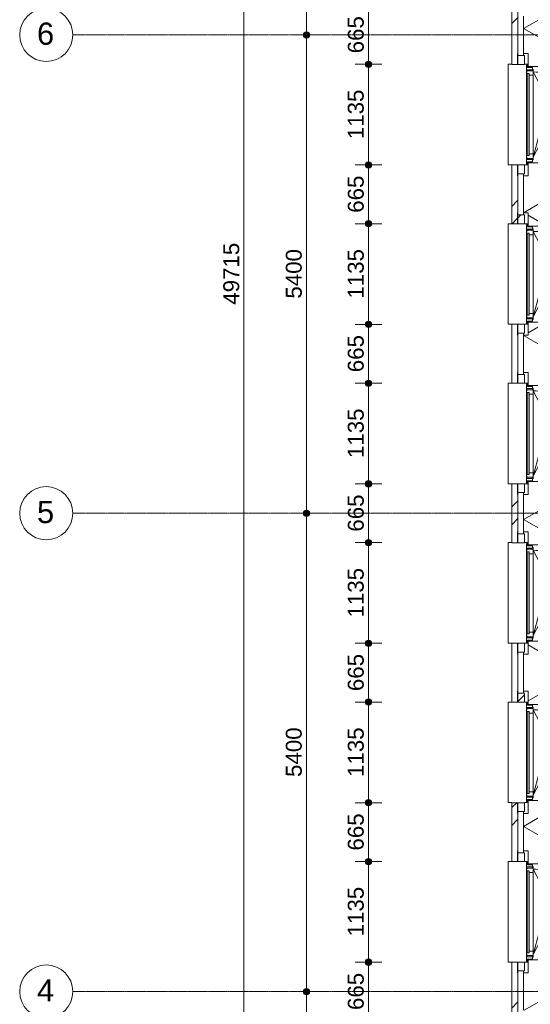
# Model space of a CAD drawing. Header units: millimetres. Extents: x -6115 to 78411, y -6358 to 59618.
# Tile 29 of 99: x -6115 to -348, y 16056 to 27172. Entities that reach past the tile are written whole.
import ezdxf

# ---------------------------------------------------------------- set-up
doc = ezdxf.new("R2010")
doc.units = ezdxf.units.MM
doc.linetypes.add('stramien', pattern=[22.225, 12.7, -3.175, 3.175, -3.175])
for name, color, linetype, lineweight in [('00_Algemeen', 7, 'Continuous', 35), ('00_Algemeen-100', 7, 'Continuous', 9), ('05_Bouwplaatsvoorzieningen', 7, 'Continuous', 9), ('22_Metselwerk', 7, 'Continuous', 9), ('30_Kozijnen-ramen-deuren', 7, 'Continuous', 9)]:
    doc.layers.add(name, color=color, linetype=linetype, lineweight=lineweight)
doc.styles.add('Arial', font='arial.ttf', dxfattribs={"height": 250})
doc.styles.add('Arial_1', font='arial.ttf', dxfattribs={"height": 180})
doc.dimstyles.new('00_AEE_maatvoering_1_8mm', dxfattribs={"dimscale": 304.8, "dimtxt": 183.646692, "dimasz": 0.918635, "dimexe": 0.492126, "dimexo": 0.0625, "dimgap": 0, "dimtad": 1, "dimdec": 0, "dimzin": 0, "dimdsep": 46, "dimtxsty": 'Arial_1', "dimblk1": 'DOTSMALL', "dimblk2": 'DOTSMALL', "dimsah": 1, "dimcen": 0.09, "dimdle": 0.492126, "dimazin": 0, "dimtfac": 1, "dimtdec": 4, "dimtix": 1, "dimtmove": 0, "dimatfit": 3, "dimfxl": 0.492126, "dimfxlon": 1, "dimtvp": 1, "dimtolj": 1, "dimtzin": 0, "dimarcsym": 2})
pattern_1 = [(45, (400, -3e-13), (-565.685, 565.685), []), (45, (600, -4e-13), (-565.685, 565.685), [])]

# ---------------------------------------------------------------- blocks, each defined once
blk = doc.blocks.new('31_AEE_kozijnen_KA1_CS77 - AEE_CS 77_Raam merk A1-6832846-02 tweede verdieping overzicht')
at = {"layer": '30_Kozijnen-ramen-deuren', "true_color": 0xcccccc}
blk.add_hatch(color=254, dxfattribs=at).paths.add_polyline_path([(-462.5, -231.3), (462.5, -231.3), (462.5, -207.3), (-462.5, -207.3)])
at = {"layer": '30_Kozijnen-ramen-deuren'}
for p, q in [((-481.5, -199.5), (-557.5, -199.5)), ((-557.5, -199.5), (-557.5, -212.3)), ((-557.5, -212.3), (-532.5, -212.3)), ((-532.5, -212.3), (-532.5, -267.5)), ((-506.5, -203.3), (-481.5, -203.3)), ((-506.5, -267.5), (-506.5, -203.3)), ((-494.5, -203.8), (-494.5, -272.5)), ((-476.5, -203.8), (-494.5, -203.8)), ((-481.5, -199.5), (-476.5, -199.5)), ((-481.5, -203.3), (-481.5, -199.5)), ((-476.5, -203.3), (-481.5, -203.3)), ((-443.5, -199.5), (-476.5, -199.5)), ((-476.5, -199.5), (-476.5, -203.8)), ((-462.5, -231.3), (-462.5, -207.3)), ((-462.5, -231.3), (-462.5, -207.3)), ((-462.5, -207.3), (462.5, -207.3)), ((443.5, -199.5), (-443.5, -199.5)), ((-443.5, -207.3), (-443.5, -199.5)), ((443.5, -199.5), (443.5, -207.3)), ((476.5, -199.5), (443.5, -199.5)), ((462.5, -207.3), (462.5, -231.3)), ((462.5, -231.3), (462.5, -207.3)), ((476.5, -199.5), (481.5, -199.5)), ((476.5, -203.8), (476.5, -199.5)), ((481.5, -203.3), (476.5, -203.3)), ((494.5, -203.8), (476.5, -203.8)), ((481.5, -199.5), (481.5, -203.3)), ((557.5, -199.5), (481.5, -199.5)), ((481.5, -203.3), (506.5, -203.3)), ((494.5, -272.5), (494.5, -203.8)), ((506.5, -203.3), (506.5, -267.5)), ((532.5, -267.5), (532.5, -212.3)), ((532.5, -212.3), (557.5, -212.3)), ((557.5, -212.3), (557.5, -199.5)), ((-532.5, -267.5), (-506.5, -267.5)), ((-494.5, -272.5), (-511.5, -272.5)), ((-511.5, -272.5), (-511.5, -276.5)), ((-511.5, -276.5), (-443.5, -276.5)), ((-494.5, -267.5), (-506.5, -267.5)), ((-481.5, -276.5), (0, -525.7)), ((-481.5, -276.5), (448.7, -525.7)), ((462.5, -231.3), (-462.5, -231.3)), ((-443.5, -276.5), (-443.5, -231.3)), ((443.5, -276.5), (-443.5, -276.5)), ((0, -525.7), (481.5, -276.5)), ((443.5, -231.3), (443.5, -276.5)), ((443.5, -276.5), (511.5, -276.5)), ((506.5, -267.5), (494.5, -267.5)), ((511.5, -272.5), (494.5, -272.5)), ((506.5, -267.5), (532.5, -267.5)), ((511.5, -276.5), (511.5, -272.5))]:
    blk.add_line(p, q, dxfattribs=at)
blk.add_arc((-481.5, -276.5), 963, 345, 360, dxfattribs=at)
blk = doc.blocks.new('21_AEE_WA_lekdorpel - 21_AEE_WA_lekdorpel-V195-02 tweede verdieping overzicht')
at = {"layer": '05_Bouwplaatsvoorzieningen'}
for p, q in [((-567, -35), (-567, 8)), ((-567, 8), (568, 8)), ((568, 8), (568, -35)), ((-567, -213), (-567, -177)), ((-567, -215), (-567, -213)), ((-532, -213), (-567, -213)), ((-532, -215), (-567, -215)), ((568, -213), (533, -213)), ((568, -215), (533, -215)), ((568, -177), (568, -213)), ((568, -213), (568, -215))]:
    blk.add_line(p, q, dxfattribs=at)
blk = doc.blocks.new('Grid - 3 mm-485849-02 tweede verdieping overzicht')
at = {"layer": '00_Algemeen', "lineweight": 9}
blk.add_circle((0, 0), 3, dxfattribs=at)
blk = doc.blocks.new('DIMBLOCK52-02 tweede verdieping overzicht')
at = {"layer": '00_Algemeen-100', "transparency": 16777216}
h = blk.add_hatch(color=256, dxfattribs=at)
edge = h.paths.add_edge_path()
edge.add_arc((-3582, 49157), 35, 0, 360)
h = blk.add_hatch(color=256, dxfattribs=at)
edge = h.paths.add_edge_path()
edge.add_arc((-3582, -557), 35, 0, 360)
for p, q in [((-3582, -707), (-3582, 49307)), ((-3582, 49157), (-3732, 49157)), ((-3582, 49157), (-3432, 49157)), ((-3582, -557), (-3732, -557)), ((-3582, -557), (-3432, -557))]:
    blk.add_line(p, q, dxfattribs=at)
for centre in [(-3582, 49157), (-3582, -557)]:
    blk.add_circle(centre, 35, dxfattribs=at)
at = {"layer": '00_Algemeen-100', "color": 0, "transparency": 16777216, "insert": (-3816, 23954), "char_height": 180, "width": 830.65, "attachment_point": 1, "rotation": 90, "line_spacing_factor": 0.941778, "style": 'Arial_1'}
blk.add_mtext('49715', dxfattribs=at)
blk = doc.blocks.new('_DotSmall')
at = {"color": 0, "linetype": 'ByBlock', "const_width": 0.5}
blk.add_lwpolyline([(-0.0625, 0, 1), (0.0625, 0, 1)], format="xyb", close=True, dxfattribs=at)
blk = doc.blocks.new('DIMBLOCK57-02 tweede verdieping overzicht')
at = {"layer": '00_Algemeen-100', "transparency": 16777216}
h = blk.add_hatch(color=256, dxfattribs=at)
edge = h.paths.add_edge_path()
edge.add_arc((-2876, 32400), 35, 0, 360)
h = blk.add_hatch(color=256, dxfattribs=at)
edge = h.paths.add_edge_path()
edge.add_arc((-2876, 27000), 35, 0, 360)
for p, q in [((-2876, 32400), (-3026, 32400)), ((-2876, 32400), (-2876, 27000)), ((-2876, 32400), (-2726, 32400)), ((-2876, 27000), (-3026, 27000)), ((-2876, 27000), (-2726, 27000))]:
    blk.add_line(p, q, dxfattribs=at)
for centre in [(-2876, 32400), (-2876, 27000)]:
    blk.add_circle(centre, 35, dxfattribs=at)
at = {"layer": '00_Algemeen-100', "color": 0, "transparency": 16777216, "insert": (-3110, 29423), "char_height": 180, "width": 664.52, "attachment_point": 1, "rotation": 90, "line_spacing_factor": 0.941778, "style": 'Arial_1'}
blk.add_mtext('5400', dxfattribs=at)
blk = doc.blocks.new('DIMBLOCK58-02 tweede verdieping overzicht')
at = {"layer": '00_Algemeen-100', "transparency": 16777216}
h = blk.add_hatch(color=256, dxfattribs=at)
edge = h.paths.add_edge_path()
edge.add_arc((-2876, 27000), 35, 0, 360)
h = blk.add_hatch(color=256, dxfattribs=at)
edge = h.paths.add_edge_path()
edge.add_arc((-2876, 21600), 35, 0, 360)
for p, q in [((-2876, 27000), (-3026, 27000)), ((-2876, 27000), (-2876, 21600)), ((-2876, 27000), (-2726, 27000)), ((-2876, 21600), (-3026, 21600)), ((-2876, 21600), (-2726, 21600))]:
    blk.add_line(p, q, dxfattribs=at)
for centre in [(-2876, 27000), (-2876, 21600)]:
    blk.add_circle(centre, 35, dxfattribs=at)
at = {"layer": '00_Algemeen-100', "color": 0, "transparency": 16777216, "insert": (-3110, 24023), "char_height": 180, "width": 664.52, "attachment_point": 1, "rotation": 90, "line_spacing_factor": 0.941778, "style": 'Arial_1'}
blk.add_mtext('5400', dxfattribs=at)
blk = doc.blocks.new('DIMBLOCK59-02 tweede verdieping overzicht')
at = {"layer": '00_Algemeen-100', "transparency": 16777216}
h = blk.add_hatch(color=256, dxfattribs=at)
edge = h.paths.add_edge_path()
edge.add_arc((-2876, 21600), 35, 0, 360)
h = blk.add_hatch(color=256, dxfattribs=at)
edge = h.paths.add_edge_path()
edge.add_arc((-2876, 16200), 35, 0, 360)
for p, q in [((-2876, 21600), (-3026, 21600)), ((-2876, 21600), (-2876, 16200)), ((-2876, 21600), (-2726, 21600)), ((-2876, 16200), (-3026, 16200)), ((-2876, 16200), (-2726, 16200))]:
    blk.add_line(p, q, dxfattribs=at)
for centre in [(-2876, 21600), (-2876, 16200)]:
    blk.add_circle(centre, 35, dxfattribs=at)
at = {"layer": '00_Algemeen-100', "color": 0, "transparency": 16777216, "insert": (-3110, 18623), "char_height": 180, "width": 664.52, "attachment_point": 1, "rotation": 90, "line_spacing_factor": 0.941778, "style": 'Arial_1'}
blk.add_mtext('5400', dxfattribs=at)
blk = doc.blocks.new('DIMBLOCK60-02 tweede verdieping overzicht')
at = {"layer": '00_Algemeen-100', "transparency": 16777216}
h = blk.add_hatch(color=256, dxfattribs=at)
edge = h.paths.add_edge_path()
edge.add_arc((-2876, 16200), 35, 0, 360)
h = blk.add_hatch(color=256, dxfattribs=at)
edge = h.paths.add_edge_path()
edge.add_arc((-2876, 10800), 35, 0, 360)
for p, q in [((-2876, 16200), (-3026, 16200)), ((-2876, 16200), (-2876, 10800)), ((-2876, 16200), (-2726, 16200)), ((-2876, 10800), (-3026, 10800)), ((-2876, 10800), (-2726, 10800))]:
    blk.add_line(p, q, dxfattribs=at)
for centre in [(-2876, 16200), (-2876, 10800)]:
    blk.add_circle(centre, 35, dxfattribs=at)
at = {"layer": '00_Algemeen-100', "color": 0, "transparency": 16777216, "insert": (-3110, 13223), "char_height": 180, "width": 664.52, "attachment_point": 1, "rotation": 90, "line_spacing_factor": 0.941778, "style": 'Arial_1'}
blk.add_mtext('5400', dxfattribs=at)
blk = doc.blocks.new('DIMBLOCK139-02 tweede verdieping overzicht')
at = {"layer": '00_Algemeen-100', "transparency": 16777216}
h = blk.add_hatch(color=256, dxfattribs=at)
edge = h.paths.add_edge_path()
edge.add_arc((-2176, 16532), 35, 0, 360)
h = blk.add_hatch(color=256, dxfattribs=at)
edge = h.paths.add_edge_path()
edge.add_arc((-2176, 15868), 35, 0, 360)
for p, q in [((-2176, 16532), (-2326, 16532)), ((-2176, 15868), (-2176, 16532)), ((-2176, 16532), (-2026, 16532)), ((-2176, 15868), (-2326, 15868)), ((-2176, 15868), (-2026, 15868))]:
    blk.add_line(p, q, dxfattribs=at)
for centre in [(-2176, 16532), (-2176, 15868)]:
    blk.add_circle(centre, 35, dxfattribs=at)
at = {"layer": '00_Algemeen-100', "color": 0, "transparency": 16777216, "insert": (-2410, 15992), "char_height": 180, "width": 498.39, "attachment_point": 1, "rotation": 90, "line_spacing_factor": 0.941778, "style": 'Arial_1'}
blk.add_mtext('665', dxfattribs=at)
blk = doc.blocks.new('DIMBLOCK140-02 tweede verdieping overzicht')
at = {"layer": '00_Algemeen-100', "transparency": 16777216}
h = blk.add_hatch(color=256, dxfattribs=at)
edge = h.paths.add_edge_path()
edge.add_arc((-2176, 17668), 35, 0, 360)
h = blk.add_hatch(color=256, dxfattribs=at)
edge = h.paths.add_edge_path()
edge.add_arc((-2176, 16532), 35, 0, 360)
for p, q in [((-2176, 17668), (-2326, 17668)), ((-2176, 16532), (-2176, 17668)), ((-2176, 17668), (-2026, 17668)), ((-2176, 16532), (-2326, 16532)), ((-2176, 16532), (-2026, 16532))]:
    blk.add_line(p, q, dxfattribs=at)
for centre in [(-2176, 17668), (-2176, 16532)]:
    blk.add_circle(centre, 35, dxfattribs=at)
at = {"layer": '00_Algemeen-100', "color": 0, "transparency": 16777216, "insert": (-2410, 16823), "char_height": 180, "width": 664.52, "attachment_point": 1, "rotation": 90, "line_spacing_factor": 0.941778, "style": 'Arial_1'}
blk.add_mtext('1135', dxfattribs=at)
blk = doc.blocks.new('DIMBLOCK141-02 tweede verdieping overzicht')
at = {"layer": '00_Algemeen-100', "transparency": 16777216}
h = blk.add_hatch(color=256, dxfattribs=at)
edge = h.paths.add_edge_path()
edge.add_arc((-2176, 18332), 35, 0, 360)
h = blk.add_hatch(color=256, dxfattribs=at)
edge = h.paths.add_edge_path()
edge.add_arc((-2176, 17668), 35, 0, 360)
for p, q in [((-2176, 18332), (-2326, 18332)), ((-2176, 17668), (-2176, 18332)), ((-2176, 18332), (-2026, 18332)), ((-2176, 17668), (-2326, 17668)), ((-2176, 17668), (-2026, 17668))]:
    blk.add_line(p, q, dxfattribs=at)
for centre in [(-2176, 18332), (-2176, 17668)]:
    blk.add_circle(centre, 35, dxfattribs=at)
at = {"layer": '00_Algemeen-100', "color": 0, "transparency": 16777216, "insert": (-2410, 17792), "char_height": 180, "width": 498.39, "attachment_point": 1, "rotation": 90, "line_spacing_factor": 0.941778, "style": 'Arial_1'}
blk.add_mtext('665', dxfattribs=at)
blk = doc.blocks.new('DIMBLOCK142-02 tweede verdieping overzicht')
at = {"layer": '00_Algemeen-100', "transparency": 16777216}
h = blk.add_hatch(color=256, dxfattribs=at)
edge = h.paths.add_edge_path()
edge.add_arc((-2176, 19468), 35, 0, 360)
h = blk.add_hatch(color=256, dxfattribs=at)
edge = h.paths.add_edge_path()
edge.add_arc((-2176, 18332), 35, 0, 360)
for p, q in [((-2176, 19468), (-2326, 19468)), ((-2176, 18332), (-2176, 19468)), ((-2176, 19468), (-2026, 19468)), ((-2176, 18332), (-2326, 18332)), ((-2176, 18332), (-2026, 18332))]:
    blk.add_line(p, q, dxfattribs=at)
for centre in [(-2176, 19468), (-2176, 18332)]:
    blk.add_circle(centre, 35, dxfattribs=at)
at = {"layer": '00_Algemeen-100', "color": 0, "transparency": 16777216, "insert": (-2410, 18623), "char_height": 180, "width": 664.52, "attachment_point": 1, "rotation": 90, "line_spacing_factor": 0.941778, "style": 'Arial_1'}
blk.add_mtext('1135', dxfattribs=at)
blk = doc.blocks.new('DIMBLOCK143-02 tweede verdieping overzicht')
at = {"layer": '00_Algemeen-100', "transparency": 16777216}
h = blk.add_hatch(color=256, dxfattribs=at)
edge = h.paths.add_edge_path()
edge.add_arc((-2176, 20132), 35, 0, 360)
h = blk.add_hatch(color=256, dxfattribs=at)
edge = h.paths.add_edge_path()
edge.add_arc((-2176, 19468), 35, 0, 360)
for p, q in [((-2176, 20132), (-2326, 20132)), ((-2176, 19468), (-2176, 20132)), ((-2176, 20132), (-2026, 20132)), ((-2176, 19468), (-2326, 19468)), ((-2176, 19468), (-2026, 19468))]:
    blk.add_line(p, q, dxfattribs=at)
for centre in [(-2176, 20132), (-2176, 19468)]:
    blk.add_circle(centre, 35, dxfattribs=at)
at = {"layer": '00_Algemeen-100', "color": 0, "transparency": 16777216, "insert": (-2410, 19592), "char_height": 180, "width": 498.39, "attachment_point": 1, "rotation": 90, "line_spacing_factor": 0.941778, "style": 'Arial_1'}
blk.add_mtext('665', dxfattribs=at)
blk = doc.blocks.new('DIMBLOCK144-02 tweede verdieping overzicht')
at = {"layer": '00_Algemeen-100', "transparency": 16777216}
h = blk.add_hatch(color=256, dxfattribs=at)
edge = h.paths.add_edge_path()
edge.add_arc((-2176, 21268), 35, 0, 360)
h = blk.add_hatch(color=256, dxfattribs=at)
edge = h.paths.add_edge_path()
edge.add_arc((-2176, 20132), 35, 0, 360)
for p, q in [((-2176, 21268), (-2326, 21268)), ((-2176, 20132), (-2176, 21268)), ((-2176, 21268), (-2026, 21268)), ((-2176, 20132), (-2326, 20132)), ((-2176, 20132), (-2026, 20132))]:
    blk.add_line(p, q, dxfattribs=at)
for centre in [(-2176, 21268), (-2176, 20132)]:
    blk.add_circle(centre, 35, dxfattribs=at)
at = {"layer": '00_Algemeen-100', "color": 0, "transparency": 16777216, "insert": (-2410, 20423), "char_height": 180, "width": 664.52, "attachment_point": 1, "rotation": 90, "line_spacing_factor": 0.941778, "style": 'Arial_1'}
blk.add_mtext('1135', dxfattribs=at)
blk = doc.blocks.new('DIMBLOCK145-02 tweede verdieping overzicht')
at = {"layer": '00_Algemeen-100', "transparency": 16777216}
h = blk.add_hatch(color=256, dxfattribs=at)
edge = h.paths.add_edge_path()
edge.add_arc((-2176, 21932), 35, 0, 360)
h = blk.add_hatch(color=256, dxfattribs=at)
edge = h.paths.add_edge_path()
edge.add_arc((-2176, 21268), 35, 0, 360)
for p, q in [((-2176, 21932), (-2326, 21932)), ((-2176, 21268), (-2176, 21932)), ((-2176, 21932), (-2026, 21932)), ((-2176, 21268), (-2326, 21268)), ((-2176, 21268), (-2026, 21268))]:
    blk.add_line(p, q, dxfattribs=at)
for centre in [(-2176, 21932), (-2176, 21268)]:
    blk.add_circle(centre, 35, dxfattribs=at)
at = {"layer": '00_Algemeen-100', "color": 0, "transparency": 16777216, "insert": (-2410, 21392), "char_height": 180, "width": 498.39, "attachment_point": 1, "rotation": 90, "line_spacing_factor": 0.941778, "style": 'Arial_1'}
blk.add_mtext('665', dxfattribs=at)
blk = doc.blocks.new('DIMBLOCK146-02 tweede verdieping overzicht')
at = {"layer": '00_Algemeen-100', "transparency": 16777216}
h = blk.add_hatch(color=256, dxfattribs=at)
edge = h.paths.add_edge_path()
edge.add_arc((-2176, 23068), 35, 0, 360)
h = blk.add_hatch(color=256, dxfattribs=at)
edge = h.paths.add_edge_path()
edge.add_arc((-2176, 21932), 35, 0, 360)
for p, q in [((-2176, 23068), (-2326, 23068)), ((-2176, 21932), (-2176, 23068)), ((-2176, 23068), (-2026, 23068)), ((-2176, 21932), (-2326, 21932)), ((-2176, 21932), (-2026, 21932))]:
    blk.add_line(p, q, dxfattribs=at)
for centre in [(-2176, 23068), (-2176, 21932)]:
    blk.add_circle(centre, 35, dxfattribs=at)
at = {"layer": '00_Algemeen-100', "color": 0, "transparency": 16777216, "insert": (-2410, 22223), "char_height": 180, "width": 664.52, "attachment_point": 1, "rotation": 90, "line_spacing_factor": 0.941778, "style": 'Arial_1'}
blk.add_mtext('1135', dxfattribs=at)
blk = doc.blocks.new('DIMBLOCK147-02 tweede verdieping overzicht')
at = {"layer": '00_Algemeen-100', "transparency": 16777216}
h = blk.add_hatch(color=256, dxfattribs=at)
edge = h.paths.add_edge_path()
edge.add_arc((-2176, 23732), 35, 0, 360)
h = blk.add_hatch(color=256, dxfattribs=at)
edge = h.paths.add_edge_path()
edge.add_arc((-2176, 23068), 35, 0, 360)
for p, q in [((-2176, 23732), (-2326, 23732)), ((-2176, 23068), (-2176, 23732)), ((-2176, 23732), (-2026, 23732)), ((-2176, 23068), (-2326, 23068)), ((-2176, 23068), (-2026, 23068))]:
    blk.add_line(p, q, dxfattribs=at)
for centre in [(-2176, 23732), (-2176, 23068)]:
    blk.add_circle(centre, 35, dxfattribs=at)
at = {"layer": '00_Algemeen-100', "color": 0, "transparency": 16777216, "insert": (-2410, 23192), "char_height": 180, "width": 498.39, "attachment_point": 1, "rotation": 90, "line_spacing_factor": 0.941778, "style": 'Arial_1'}
blk.add_mtext('665', dxfattribs=at)
blk = doc.blocks.new('DIMBLOCK148-02 tweede verdieping overzicht')
at = {"layer": '00_Algemeen-100', "transparency": 16777216}
h = blk.add_hatch(color=256, dxfattribs=at)
edge = h.paths.add_edge_path()
edge.add_arc((-2176, 24868), 35, 0, 360)
h = blk.add_hatch(color=256, dxfattribs=at)
edge = h.paths.add_edge_path()
edge.add_arc((-2176, 23732), 35, 0, 360)
for p, q in [((-2176, 24868), (-2326, 24868)), ((-2176, 23732), (-2176, 24868)), ((-2176, 24868), (-2026, 24868)), ((-2176, 23732), (-2326, 23732)), ((-2176, 23732), (-2026, 23732))]:
    blk.add_line(p, q, dxfattribs=at)
for centre in [(-2176, 24868), (-2176, 23732)]:
    blk.add_circle(centre, 35, dxfattribs=at)
at = {"layer": '00_Algemeen-100', "color": 0, "transparency": 16777216, "insert": (-2410, 24023), "char_height": 180, "width": 664.52, "attachment_point": 1, "rotation": 90, "line_spacing_factor": 0.941778, "style": 'Arial_1'}
blk.add_mtext('1135', dxfattribs=at)
blk = doc.blocks.new('DIMBLOCK149-02 tweede verdieping overzicht')
at = {"layer": '00_Algemeen-100', "transparency": 16777216}
h = blk.add_hatch(color=256, dxfattribs=at)
edge = h.paths.add_edge_path()
edge.add_arc((-2176, 25532), 35, 0, 360)
h = blk.add_hatch(color=256, dxfattribs=at)
edge = h.paths.add_edge_path()
edge.add_arc((-2176, 24868), 35, 0, 360)
for p, q in [((-2176, 25532), (-2326, 25532)), ((-2176, 24868), (-2176, 25532)), ((-2176, 25532), (-2026, 25532)), ((-2176, 24868), (-2326, 24868)), ((-2176, 24868), (-2026, 24868))]:
    blk.add_line(p, q, dxfattribs=at)
for centre in [(-2176, 25532), (-2176, 24868)]:
    blk.add_circle(centre, 35, dxfattribs=at)
at = {"layer": '00_Algemeen-100', "color": 0, "transparency": 16777216, "insert": (-2410, 24992), "char_height": 180, "width": 498.39, "attachment_point": 1, "rotation": 90, "line_spacing_factor": 0.941778, "style": 'Arial_1'}
blk.add_mtext('665', dxfattribs=at)
blk = doc.blocks.new('DIMBLOCK150-02 tweede verdieping overzicht')
at = {"layer": '00_Algemeen-100', "transparency": 16777216}
h = blk.add_hatch(color=256, dxfattribs=at)
edge = h.paths.add_edge_path()
edge.add_arc((-2176, 26668), 35, 0, 360)
h = blk.add_hatch(color=256, dxfattribs=at)
edge = h.paths.add_edge_path()
edge.add_arc((-2176, 25532), 35, 0, 360)
for p, q in [((-2176, 26668), (-2326, 26668)), ((-2176, 25532), (-2176, 26668)), ((-2176, 26668), (-2026, 26668)), ((-2176, 25532), (-2326, 25532)), ((-2176, 25532), (-2026, 25532))]:
    blk.add_line(p, q, dxfattribs=at)
for centre in [(-2176, 26668), (-2176, 25532)]:
    blk.add_circle(centre, 35, dxfattribs=at)
at = {"layer": '00_Algemeen-100', "color": 0, "transparency": 16777216, "insert": (-2410, 25823), "char_height": 180, "width": 664.52, "attachment_point": 1, "rotation": 90, "line_spacing_factor": 0.941778, "style": 'Arial_1'}
blk.add_mtext('1135', dxfattribs=at)
blk = doc.blocks.new('DIMBLOCK151-02 tweede verdieping overzicht')
at = {"layer": '00_Algemeen-100', "transparency": 16777216}
h = blk.add_hatch(color=256, dxfattribs=at)
edge = h.paths.add_edge_path()
edge.add_arc((-2176, 27332), 35, 0, 360)
h = blk.add_hatch(color=256, dxfattribs=at)
edge = h.paths.add_edge_path()
edge.add_arc((-2176, 26668), 35, 0, 360)
for p, q in [((-2176, 27332), (-2326, 27332)), ((-2176, 26668), (-2176, 27332)), ((-2176, 27332), (-2026, 27332)), ((-2176, 26668), (-2326, 26668)), ((-2176, 26668), (-2026, 26668))]:
    blk.add_line(p, q, dxfattribs=at)
for centre in [(-2176, 27332), (-2176, 26668)]:
    blk.add_circle(centre, 35, dxfattribs=at)
at = {"layer": '00_Algemeen-100', "color": 0, "transparency": 16777216, "insert": (-2410, 26792), "char_height": 180, "width": 498.39, "attachment_point": 1, "rotation": 90, "line_spacing_factor": 0.941778, "style": 'Arial_1'}
blk.add_mtext('665', dxfattribs=at)

msp = doc.modelspace()

# ---------------------------------------------------------------- hatches: boundary and pattern name
at = {"layer": '22_Metselwerk'}
h = msp.add_hatch(dxfattribs=at)
h.set_pattern_fill('FP_173', color=256, angle=45, style=0, pattern_type=2)
h.set_pattern_definition(pattern_1)
h.paths.add_polyline_path([(-557, -557.5), (-491, -557.5), (-491.5, 332.5), (-557, 332.5), (-557, -51.7)])
h.paths.add_polyline_path([(-491.5, 1467.5), (-491.5, 2132.5), (-557, 2132.5), (-557, 1467.5)])
h.paths.add_polyline_path([(-557, 3267.5), (-491.5, 3267.5), (-491.5, 3932.5), (-557, 3932.5), (-557, 3275.8)])
h.paths.add_polyline_path([(-491.5, 5067.5), (-491.5, 5732.5), (-557, 5732.5), (-557, 5067.5)])
h.paths.add_polyline_path([(-491.5, 6867.5), (-491.5, 7532.5), (-557, 7532.5), (-557, 6867.5)])
h.paths.add_polyline_path([(-491.5, 8667.5), (-491.5, 9332.5), (-557, 9332.5), (-557, 8667.5)])
h.paths.add_polyline_path([(-557, 10467.5), (-491.5, 10467.5), (-491.5, 11132.5), (-557, 11132.5), (-557, 10485.4)])
h.paths.add_polyline_path([(-491.5, 12267.5), (-491.5, 12932.5), (-557, 12932.5), (-557, 12267.5)])
h.paths.add_polyline_path([(-491.5, 14067.5), (-491.5, 14732.5), (-557, 14732.5), (-557, 14067.5)])
h.paths.add_polyline_path([(-491.5, 15867.5), (-491.5, 16532.5), (-557, 16532.5), (-557, 15867.5)])
h.paths.add_polyline_path([(-557, 17667.5), (-491.5, 17667.5), (-491.5, 18332.5), (-557, 18332.5), (-557, 17695)])
h.paths.add_polyline_path([(-491.5, 19467.5), (-491.5, 20132.5), (-557, 20132.5), (-557, 19467.5)])
h.paths.add_polyline_path([(-491.5, 21267.5), (-491.5, 21932.5), (-557, 21932.5), (-557, 21267.5)])
h.paths.add_polyline_path([(-491.5, 23067.5), (-491.5, 23732.5), (-557, 23732.5), (-557, 23067.5)])
h.paths.add_polyline_path([(-491.5, 24867.5), (-491.5, 25532.5), (-557, 25532.5), (-557, 24867.5)])
h.paths.add_polyline_path([(-557, 26667.5), (-491.5, 26667.5), (-491.5, 27332.5), (-557, 27332.5), (-557, 27123)])
h.paths.add_polyline_path([(-557, 28467.5), (-491.5, 28467.5), (-491.5, 29132.5), (-557, 29132.5), (-557, 28786.7)])
h.paths.add_polyline_path([(-557, 30267.5), (-491.5, 30267.5), (-491.5, 30932.5), (-557, 30932.5), (-557, 30450.5)])
h.paths.add_polyline_path([(-491.5, 32067.5), (-491.5, 32732.5), (-557, 32732.5), (-557, 32067.5)])
h.paths.add_polyline_path([(-491.5, 33867.5), (-491.5, 34532.5), (-557, 34532.5), (-557, 33867.5)])
h.paths.add_polyline_path([(-491.5, 35667.5), (-491.5, 36332.5), (-557, 36332.5), (-557, 35667.5)])
h.paths.add_polyline_path([(-557, 37467.5), (-491.5, 37467.5), (-491.5, 38132.5), (-557, 38132.5), (-557, 37660.1)])
h.paths.add_polyline_path([(-491.5, 39267.5), (-491.5, 39932.5), (-557, 39932.5), (-557, 39267.5)])
h.paths.add_polyline_path([(-557, 41067.5), (-491.5, 41067.5), (-491.5, 41732.5), (-557, 41732.5), (-557, 41542.2)])
h.paths.add_polyline_path([(-557, 42867.5), (-491.5, 42867.5), (-491.5, 43532.5), (-557, 43532.5), (-557, 43205.9)])
h.paths.add_polyline_path([(-491.5, 44667.5), (-491.5, 45332.5), (-557, 45332.5), (-557, 44667.5)])
h.paths.add_polyline_path([(-491.5, 46467.5), (-491.5, 47132.5), (-557, 47132.5), (-557, 46467.5)])
h.paths.add_polyline_path([(-557, 48267.5), (-491.5, 48267.5), (-491, 49157), (-557, 49157), (-557, 48751.8)])
h = msp.add_hatch(dxfattribs=at)
h.set_pattern_fill('FP_172', color=256, angle=60, style=0, pattern_type=2)
h.set_pattern_definition([(330, (-424.5, 24300), (300, 519.615), []), (30, (-424.5, 24300), (-300, 519.615), [])])
h.paths.add_polyline_path([(-154.5, -424.5), (-154.5, -220), (-220, -220), (-220, 220), (-154.5, 220), (-154.5, 357.5), (-372.5, 357.5), (-372.5, 210), (-424.5, 210), (-424.5, -424.5)])
h.paths.add_polyline_path([(-372.5, 1442.5), (-154.5, 1442.5), (-154.5, 2157.5), (-372.5, 2157.5), (-372.5, 2010), (-424.5, 2010), (-424.5, 1590), (-372.5, 1590)])
h.paths.add_polyline_path([(-154.5, 3242.5), (-154.5, 3957.5), (-372.5, 3957.5), (-372.5, 3810), (-424.5, 3810), (-424.5, 3390), (-372.5, 3390), (-372.5, 3242.5)])
h.paths.add_polyline_path([(-154.5, 5042.5), (-154.5, 5180), (-220, 5180), (-220, 5620), (-154.5, 5620), (-154.5, 5757.5), (-372.5, 5757.5), (-372.5, 5610), (-424.5, 5610), (-424.5, 5190), (-372.5, 5190), (-372.5, 5042.5), (-263.3, 5042.5)])
h.paths.add_polyline_path([(-154.5, 6842.5), (-154.5, 7557.5), (-372.5, 7557.5), (-372.5, 7410), (-424.5, 7410), (-424.5, 6990), (-372.5, 6990), (-372.5, 6842.5), (-263.3, 6842.5)])
h.paths.add_polyline_path([(-372.5, 8642.5), (-154.5, 8642.5), (-154.5, 9357.5), (-372.5, 9357.5), (-372.5, 9210), (-424.5, 9210), (-424.5, 8790), (-372.5, 8790)])
h.paths.add_polyline_path([(-154.5, 10442.5), (-154.5, 10580), (-220, 10580), (-220, 11020), (-154.5, 11020), (-154.5, 11157.5), (-372.5, 11157.5), (-372.5, 11010), (-424.5, 11010), (-424.5, 10590), (-372.5, 10590), (-372.5, 10442.5)])
h.paths.add_polyline_path([(-372.5, 12242.5), (-154.5, 12242.5), (-154.5, 12957.5), (-372.5, 12957.5), (-372.5, 12810), (-424.5, 12810), (-424.5, 12390), (-372.5, 12390)])
h.paths.add_polyline_path([(-372.5, 14042.5), (-154.5, 14042.5), (-154.5, 14757.5), (-372.5, 14757.5), (-372.5, 14610), (-424.5, 14610), (-424.5, 14190), (-372.5, 14190)])
h.paths.add_polyline_path([(-154.5, 15842.5), (-154.5, 15980), (-220, 15980), (-220, 16420), (-154.5, 16420), (-154.5, 16557.5), (-372.5, 16557.5), (-372.5, 16410), (-424.5, 16410), (-424.5, 15990), (-372.5, 15990), (-372.5, 15842.5), (-263.3, 15842.5)])
h.paths.add_polyline_path([(-154.5, 17642.5), (-154.5, 18357.5), (-372.5, 18357.5), (-372.5, 18210), (-424.5, 18210), (-424.5, 17790), (-372.5, 17790), (-372.5, 17642.5)])
h.paths.add_polyline_path([(-154.5, 19442.5), (-154.5, 20157.5), (-372.5, 20157.5), (-372.5, 20010), (-424.5, 20010), (-424.5, 19590), (-372.5, 19590), (-372.5, 19442.5)])
h.paths.add_polyline_path([(-372.5, 21242.5), (-154.5, 21242.5), (-154.5, 21380), (-220, 21380), (-220, 21820), (-154.5, 21820), (-154.5, 21957.5), (-372.5, 21957.5), (-372.5, 21810), (-424.5, 21810), (-424.5, 21390), (-372.5, 21390)])
h.paths.add_polyline_path([(-154.5, 23042.5), (-154.5, 23757.5), (-372.5, 23757.5), (-372.5, 23610), (-424.5, 23610), (-424.5, 23190), (-372.5, 23190), (-372.5, 23042.5), (-263.3, 23042.5)])
h.paths.add_polyline_path([(-154.5, 24842.5), (-154.5, 25557.5), (-372.5, 25557.5), (-372.5, 25410), (-424.5, 25410), (-424.5, 24990), (-372.5, 24990), (-372.5, 24842.5)])
h.paths.add_polyline_path([(-372.5, 26642.5), (-154.5, 26642.5), (-154.5, 26780), (-220, 26780), (-220, 27220), (-154.5, 27220), (-154.5, 27357.5), (-372.5, 27357.5), (-372.5, 27210), (-424.5, 27210), (-424.5, 26790), (-372.5, 26790)])
h.paths.add_polyline_path([(-372.5, 28442.5), (-154.5, 28442.5), (-154.5, 29157.5), (-372.5, 29157.5), (-372.5, 29010), (-424.5, 29010), (-424.5, 28590), (-372.5, 28590)])
h.paths.add_polyline_path([(-372.5, 30242.5), (-154.5, 30242.5), (-154.5, 30957.5), (-372.5, 30957.5), (-372.5, 30810), (-424.5, 30810), (-424.5, 30390), (-372.5, 30390)])
h.paths.add_polyline_path([(-154.5, 32042.5), (-154.5, 32180), (-220, 32180), (-220, 32620), (-154.5, 32620), (-154.5, 32757.5), (-372.5, 32757.5), (-372.5, 32610), (-424.5, 32610), (-424.5, 32190), (-372.5, 32190), (-372.5, 32042.5)])
h.paths.add_polyline_path([(-372.5, 33842.5), (-154.5, 33842.5), (-154.5, 34557.5), (-372.5, 34557.5), (-372.5, 34410), (-424.5, 34410), (-424.5, 33990), (-372.5, 33990)])
h.paths.add_polyline_path([(-154.5, 35642.5), (-154.5, 36357.5), (-372.5, 36357.5), (-372.5, 36210), (-424.5, 36210), (-424.5, 35790), (-372.5, 35790), (-372.5, 35642.5), (-263.3, 35642.5)])
h.paths.add_polyline_path([(-372.5, 37442.5), (-154.5, 37442.5), (-154.5, 37580), (-220, 37580), (-220, 38020), (-154.5, 38020), (-154.5, 38157.5), (-372.5, 38157.5), (-372.5, 38010), (-424.5, 38010), (-424.5, 37590), (-372.5, 37590)])
h.paths.add_polyline_path([(-154.5, 39242.5), (-154.5, 39957.5), (-372.5, 39957.5), (-372.5, 39810), (-424.5, 39810), (-424.5, 39390), (-372.5, 39390), (-372.5, 39242.5)])
h.paths.add_polyline_path([(-372.5, 41042.5), (-154.5, 41042.5), (-154.5, 41757.5), (-372.5, 41757.5), (-372.5, 41610), (-424.5, 41610), (-424.5, 41190), (-372.5, 41190)])
h.paths.add_polyline_path([(-154.5, 42842.5), (-154.5, 42980), (-220, 42980), (-220, 43420), (-154.5, 43420), (-154.5, 43557.5), (-372.5, 43557.5), (-372.5, 43410), (-424.5, 43410), (-424.5, 42990), (-372.5, 42990), (-372.5, 42842.5), (-263.3, 42842.5)])
h.paths.add_polyline_path([(-372.5, 44642.5), (-154.5, 44642.5), (-154.5, 45357.5), (-372.5, 45357.5), (-372.5, 45210), (-424.5, 45210), (-424.5, 44790), (-372.5, 44790)])
h.paths.add_polyline_path([(-372.5, 46442.5), (-154.5, 46442.5), (-154.5, 47157.5), (-372.5, 47157.5), (-372.5, 47010), (-424.5, 47010), (-424.5, 46590), (-372.5, 46590), (-372.5, 46533.4)])
h.paths.add_polyline_path([(-372.5, 48242.5), (-154.5, 48242.5), (-154.5, 48380), (-220, 48380), (-220, 48820), (-154.5, 48820), (-154.5, 49024.5), (-424.5, 49024.5), (-424.5, 48390), (-372.5, 48390)])
h = msp.add_hatch(dxfattribs=at)
h.set_pattern_fill('FP_173', color=256, angle=45, style=0, pattern_type=2)
h.set_pattern_definition(pattern_1)
h.paths.add_polyline_path([(-415, 24867.5), (-415, 24967.5), (-491, 24967.5), (-491, 24867.5)])
h = msp.add_hatch(dxfattribs=at)
h.set_pattern_fill('FP_173', color=256, angle=45, style=0, pattern_type=2)
h.set_pattern_definition(pattern_1)
h.paths.add_polyline_path([(-415, 19467.5), (-415, 19567.5), (-491, 19567.5), (-491, 19467.5)])

# ---------------------------------------------------------------- linework, layer by layer
at = {"layer": '00_Algemeen', "color": 150, "linetype": 'stramien', "lineweight": 9, "true_color": 0x0080ff}
for p, q in [((77811.4, 27000), (-5515.3, 27000)), ((77811.4, 21600), (-5515.3, 21600)), ((77811.4, 16200), (-5515.3, 16200))]:
    msp.add_line(p, q, dxfattribs=at)
at = {"layer": '22_Metselwerk'}
for p, q in [((-557, 27332.5), (-557, 26667.5)), ((-491, 26667.5), (-491, 27332.5)), ((-491.5, 26667.5), (-491.5, 26790)), ((-491.5, 26790), (-491, 26790)), ((-424.5, 26767.5), (-424.5, 26790)), ((-415, 26767.5), (-491, 26767.5)), ((-415, 26667.5), (-415, 26767.5)), ((-557, 26667.5), (-491.5, 26667.5)), ((-491, 26667.5), (-415, 26667.5)), ((-372.5, 26632.5), (-372.5, 26642.5)), ((-372.5, 25557.5), (-372.5, 25567.5)), ((-491.5, 25532.5), (-557, 25532.5)), ((-557, 25532.5), (-557, 24867.5)), ((-491.5, 25410), (-491.5, 25532.5)), ((-491, 24867.5), (-491, 25532.5)), ((-415, 25532.5), (-491, 25532.5)), ((-415, 25432.5), (-415, 25532.5)), ((-491, 25410), (-491.5, 25410)), ((-491, 25432.5), (-415, 25432.5)), ((-424.5, 25410), (-424.5, 25432.5)), ((-491.5, 24867.5), (-491.5, 24990)), ((-491.5, 24990), (-491, 24990)), ((-415, 24967.5), (-491, 24967.5)), ((-424.5, 24967.5), (-424.5, 24990)), ((-415, 24867.5), (-415, 24967.5)), ((-557, 24867.5), (-491.5, 24867.5)), ((-491, 24867.5), (-415, 24867.5)), ((-372.5, 24832.5), (-372.5, 24842.5)), ((-491.5, 23732.5), (-557, 23732.5)), ((-557, 23732.5), (-557, 23067.5)), ((-491.5, 23610), (-491.5, 23732.5)), ((-491, 23067.5), (-491, 23732.5)), ((-415, 23732.5), (-491, 23732.5)), ((-415, 23632.5), (-415, 23732.5)), ((-372.5, 23757.5), (-372.5, 23767.5)), ((-491, 23610), (-491.5, 23610)), ((-491, 23632.5), (-415, 23632.5)), ((-424.5, 23610), (-424.5, 23632.5)), ((-491.5, 23067.5), (-491.5, 23190)), ((-491.5, 23190), (-491, 23190)), ((-415, 23167.5), (-491, 23167.5)), ((-424.5, 23167.5), (-424.5, 23190)), ((-415, 23067.5), (-415, 23167.5)), ((-557, 23067.5), (-491.5, 23067.5)), ((-491, 23067.5), (-415, 23067.5)), ((-372.5, 23032.5), (-372.5, 23042.5)), ((-491.5, 21932.5), (-557, 21932.5)), ((-557, 21932.5), (-557, 21267.5)), ((-491.5, 21810), (-491.5, 21932.5)), ((-491, 21267.5), (-491, 21932.5)), ((-415, 21932.5), (-491, 21932.5)), ((-415, 21832.5), (-415, 21932.5)), ((-372.5, 21957.5), (-372.5, 21967.5)), ((-491, 21810), (-491.5, 21810)), ((-491, 21832.5), (-415, 21832.5)), ((-424.5, 21810), (-424.5, 21832.5)), ((-491.5, 21267.5), (-491.5, 21390)), ((-491.5, 21390), (-491, 21390)), ((-415, 21367.5), (-491, 21367.5)), ((-424.5, 21367.5), (-424.5, 21390)), ((-415, 21267.5), (-415, 21367.5)), ((-557, 21267.5), (-491.5, 21267.5)), ((-491, 21267.5), (-415, 21267.5)), ((-372.5, 21232.5), (-372.5, 21242.5)), ((-491.5, 20132.5), (-557, 20132.5)), ((-557, 20132.5), (-557, 19467.5)), ((-491.5, 20010), (-491.5, 20132.5)), ((-491, 19467.5), (-491, 20132.5)), ((-415, 20132.5), (-491, 20132.5)), ((-415, 20032.5), (-415, 20132.5)), ((-372.5, 20157.5), (-372.5, 20167.5)), ((-491, 20010), (-491.5, 20010)), ((-491, 20032.5), (-415, 20032.5)), ((-424.5, 20010), (-424.5, 20032.5)), ((-491.5, 19467.5), (-491.5, 19590)), ((-491.5, 19590), (-491, 19590)), ((-415, 19567.5), (-491, 19567.5)), ((-424.5, 19567.5), (-424.5, 19590)), ((-415, 19467.5), (-415, 19567.5)), ((-557, 19467.5), (-491.5, 19467.5)), ((-491, 19467.5), (-415, 19467.5)), ((-372.5, 19432.5), (-372.5, 19442.5)), ((-372.5, 18357.5), (-372.5, 18367.5)), ((-491.5, 18332.5), (-557, 18332.5)), ((-557, 18332.5), (-557, 17667.5)), ((-491.5, 18210), (-491.5, 18332.5)), ((-491, 17667.5), (-491, 18332.5)), ((-415, 18332.5), (-491, 18332.5)), ((-491, 18232.5), (-415, 18232.5)), ((-424.5, 18210), (-424.5, 18232.5)), ((-415, 18232.5), (-415, 18332.5)), ((-491, 18210), (-491.5, 18210)), ((-491.5, 17667.5), (-491.5, 17790)), ((-491.5, 17790), (-491, 17790)), ((-424.5, 17767.5), (-424.5, 17790)), ((-415, 17767.5), (-491, 17767.5)), ((-415, 17667.5), (-415, 17767.5)), ((-557, 17667.5), (-491.5, 17667.5)), ((-491, 17667.5), (-415, 17667.5)), ((-372.5, 17632.5), (-372.5, 17642.5)), ((-372.5, 16557.5), (-372.5, 16567.5)), ((-491.5, 16532.5), (-557, 16532.5)), ((-557, 16532.5), (-557, 15867.5)), ((-491.5, 16410), (-491.5, 16532.5)), ((-491, 15867.5), (-491, 16532.5)), ((-415, 16532.5), (-491, 16532.5)), ((-415, 16432.5), (-415, 16532.5)), ((-491, 16410), (-491.5, 16410)), ((-491, 16432.5), (-415, 16432.5)), ((-424.5, 16410), (-424.5, 16432.5))]:
    msp.add_line(p, q, dxfattribs=at)
at = {"layer": '22_Metselwerk', "lineweight": 18}
for p, q in [((-424.5, 27210), (-424.5, 26790)), ((-424.5, 26790), (-372.5, 26790)), ((-372.5, 26790), (-372.5, 26642.5)), ((-372.5, 26642.5), (-154.5, 26642.5)), ((-154.5, 25557.5), (-372.5, 25557.5)), ((-372.5, 25557.5), (-372.5, 25410)), ((-372.5, 25410), (-424.5, 25410)), ((-424.5, 25410), (-424.5, 24990)), ((-424.5, 24990), (-372.5, 24990)), ((-372.5, 24990), (-372.5, 24842.5)), ((-372.5, 24842.5), (-154.5, 24842.5)), ((-154.5, 23757.5), (-372.5, 23757.5)), ((-372.5, 23757.5), (-372.5, 23610)), ((-372.5, 23610), (-424.5, 23610)), ((-424.5, 23610), (-424.5, 23190)), ((-424.5, 23190), (-372.5, 23190)), ((-372.5, 23190), (-372.5, 23042.5)), ((-372.5, 23042.5), (-154.5, 23042.5)), ((-154.5, 21957.5), (-372.5, 21957.5)), ((-372.5, 21957.5), (-372.5, 21810)), ((-372.5, 21810), (-424.5, 21810)), ((-424.5, 21810), (-424.5, 21390)), ((-424.5, 21390), (-372.5, 21390)), ((-372.5, 21390), (-372.5, 21242.5)), ((-372.5, 21242.5), (-154.5, 21242.5)), ((-154.5, 20157.5), (-372.5, 20157.5)), ((-372.5, 20157.5), (-372.5, 20010)), ((-372.5, 20010), (-424.5, 20010)), ((-424.5, 20010), (-424.5, 19590)), ((-424.5, 19590), (-372.5, 19590)), ((-372.5, 19590), (-372.5, 19442.5)), ((-372.5, 19442.5), (-154.5, 19442.5)), ((-154.5, 18357.5), (-372.5, 18357.5)), ((-372.5, 18357.5), (-372.5, 18210)), ((-372.5, 18210), (-424.5, 18210)), ((-424.5, 18210), (-424.5, 17790)), ((-424.5, 17790), (-372.5, 17790)), ((-372.5, 17790), (-372.5, 17642.5)), ((-372.5, 17642.5), (-154.5, 17642.5)), ((-154.5, 16557.5), (-372.5, 16557.5)), ((-372.5, 16557.5), (-372.5, 16410)), ((-372.5, 16410), (-424.5, 16410)), ((-424.5, 16410), (-424.5, 15990))]:
    msp.add_line(p, q, dxfattribs=at)

# ---------------------------------------------------------------- block references
at = {"layer": '00_Algemeen', "lineweight": 9, "xscale": 99.99999999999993, "yscale": 99.99999999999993, "zscale": 99.99999999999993, "rotation": 90}
for p in [(-5815.3, 27000), (-5815.3, 21600), (-5815.3, 16200)]:
    msp.add_blockref('Grid - 3 mm-485849-02 tweede verdieping overzicht', p, dxfattribs=at)
at = {"layer": '05_Bouwplaatsvoorzieningen', "rotation": 90.0000000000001}
for p in [(-591.5, 26100), (-591.5, 24300), (-591.5, 22500), (-591.5, 20700), (-591.5, 18900), (-591.5, 17100)]:
    msp.add_blockref('21_AEE_WA_lekdorpel - 21_AEE_WA_lekdorpel-V195-02 tweede verdieping overzicht', p, dxfattribs=at)
at = {"layer": '30_Kozijnen-ramen-deuren', "rotation": 90.0000000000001}
for p in [(-591.5, 26100), (-591.5, 24300), (-591.5, 22500), (-591.5, 20700), (-591.5, 18900), (-591.5, 17100)]:
    msp.add_blockref('31_AEE_kozijnen_KA1_CS77 - AEE_CS 77_Raam merk A1-6832846-02 tweede verdieping overzicht', p, dxfattribs=at)

# ---------------------------------------------------------------- texts
at = {"layer": '00_Algemeen', "lineweight": 9, "char_height": 250, "width": 232.489, "attachment_point": 1, "style": 'Arial'}
for s, insert in [('6', (-5920.1, 27138.7)), ('5', (-5920.1, 21738.7)), ('4', (-5920.1, 16338.7))]:
    msp.add_mtext(s, dxfattribs=dict(at, insert=insert))

# ---------------------------------------------------------------- dimensions: what is measured, and where the dimension line sits
at = {"layer": '00_Algemeen', "lineweight": 9}
for base, p1, p2, override, picture, middle in [((-3582.2890343, 49157.0000013), (-3432.2890343, -557.5), (-3432.2890343, 49157.0000013), {"dimpost": '<>', "dimfxl": 49714.500001}, 'DIMBLOCK52-02 tweede verdieping overzicht', (-3674.1921726, 24299.7500006)), ((-2876.3, 27000), (-2726.3, 32400), (-2726.3, 27000), {"dimpost": '<>', "dimfxl": 5400}, 'DIMBLOCK57-02 tweede verdieping overzicht', (-2968.2, 29700)), ((-2176.3, 27332.5), (-2026.3, 26667.5), (-2026.3, 27332.5), {"dimpost": '<>', "dimfxl": 665}, 'DIMBLOCK151-02 tweede verdieping overzicht', (-2268.2, 27000)), ((-2876.3, 21600), (-2726.3, 27000), (-2726.3, 21600), {"dimpost": '<>', "dimfxl": 5400}, 'DIMBLOCK58-02 tweede verdieping overzicht', (-2968.2, 24300)), ((-2176.3, 26667.5), (-2026.3, 25532.5), (-2026.3, 26667.5), {"dimpost": '<>', "dimfxl": 1135}, 'DIMBLOCK150-02 tweede verdieping overzicht', (-2268.3, 26100)), ((-2176.3, 25532.5), (-2026.3, 24867.5), (-2026.3, 25532.5), {"dimpost": '<>', "dimfxl": 665}, 'DIMBLOCK149-02 tweede verdieping overzicht', (-2268.2, 25200)), ((-2176.3, 24867.5), (-2026.3, 23732.5), (-2026.3, 24867.5), {"dimpost": '<>', "dimfxl": 1135}, 'DIMBLOCK148-02 tweede verdieping overzicht', (-2268.3, 24300)), ((-2176.3, 23732.5), (-2026.3, 23067.5), (-2026.3, 23732.5), {"dimpost": '<>', "dimfxl": 665}, 'DIMBLOCK147-02 tweede verdieping overzicht', (-2268.2, 23400)), ((-2176.3, 23067.5), (-2026.3, 21932.5), (-2026.3, 23067.5), {"dimpost": '<>', "dimfxl": 1135}, 'DIMBLOCK146-02 tweede verdieping overzicht', (-2268.3, 22500)), ((-2176.3, 21932.5), (-2026.3, 21267.5), (-2026.3, 21932.5), {"dimpost": '<>', "dimfxl": 665}, 'DIMBLOCK145-02 tweede verdieping overzicht', (-2268.2, 21600)), ((-2876.3, 16200), (-2726.3, 21600), (-2726.3, 16200), {"dimpost": '<>', "dimfxl": 5400}, 'DIMBLOCK59-02 tweede verdieping overzicht', (-2968.2, 18900)), ((-2176.3, 21267.5), (-2026.3, 20132.5), (-2026.3, 21267.5), {"dimpost": '<>', "dimfxl": 1135}, 'DIMBLOCK144-02 tweede verdieping overzicht', (-2268.3, 20700)), ((-2176.3, 20132.5), (-2026.3, 19467.5), (-2026.3, 20132.5), {"dimpost": '<>', "dimfxl": 665}, 'DIMBLOCK143-02 tweede verdieping overzicht', (-2268.2, 19800)), ((-2176.3, 19467.5), (-2026.3, 18332.5), (-2026.3, 19467.5), {"dimpost": '<>', "dimfxl": 1135}, 'DIMBLOCK142-02 tweede verdieping overzicht', (-2268.3, 18900)), ((-2176.3, 18332.5), (-2026.3, 17667.5), (-2026.3, 18332.5), {"dimpost": '<>', "dimfxl": 665}, 'DIMBLOCK141-02 tweede verdieping overzicht', (-2268.2, 18000)), ((-2176.3, 17667.5), (-2026.3, 16532.5), (-2026.3, 17667.5), {"dimpost": '<>', "dimfxl": 1135}, 'DIMBLOCK140-02 tweede verdieping overzicht', (-2268.3, 17100)), ((-2176.3, 16532.5), (-2026.3, 15867.5), (-2026.3, 16532.5), {"dimpost": '<>', "dimfxl": 665}, 'DIMBLOCK139-02 tweede verdieping overzicht', (-2268.2, 16200)), ((-2876.3, 10800), (-2726.3, 16200), (-2726.3, 10800), {"dimpost": '<>', "dimfxl": 5400}, 'DIMBLOCK60-02 tweede verdieping overzicht', (-2968.2, 13500))]:
    dim = msp.add_linear_dim(base=base, p1=p1, p2=p2, angle=90, dimstyle='00_AEE_maatvoering_1_8mm', override=override, dxfattribs=at)
    dim.commit()
    dim.dimension.update_dxf_attribs({"geometry": picture, "text_midpoint": middle})

doc.saveas('drawing.dxf')
